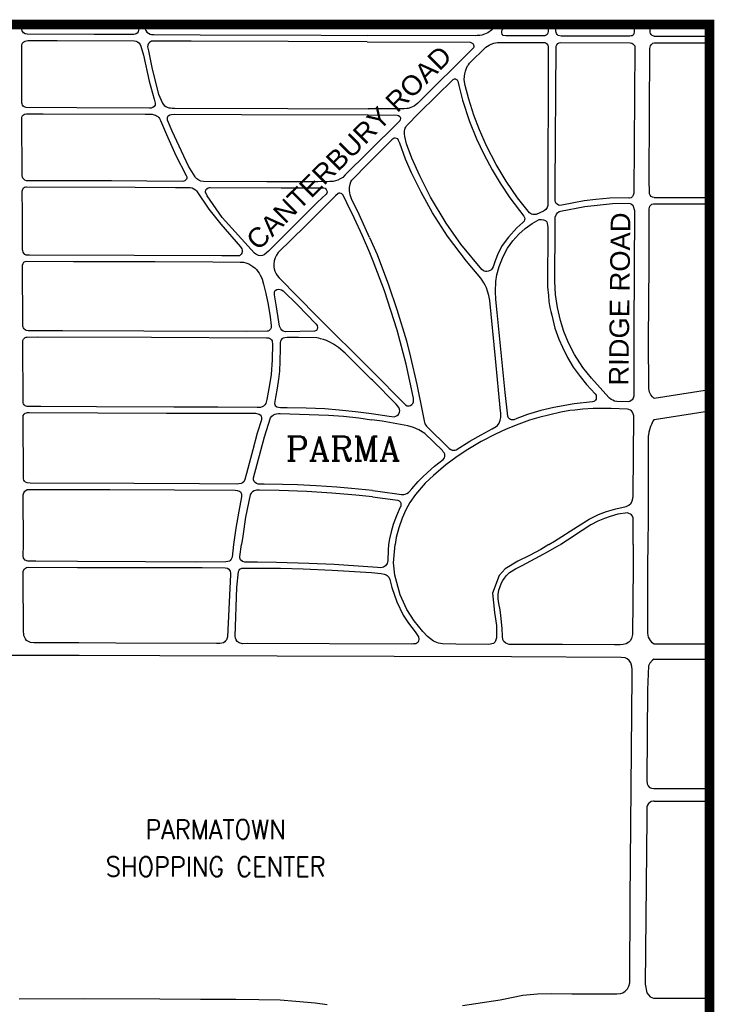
# Model space of a CAD drawing. Header units: feet. Extents: x 2021059 to 2089059, y 513864 to 581864.
# Tile 13 of 16: x 2038956 to 2041795, y 537282 to 541307. Entities that reach past the tile are written whole.
import ezdxf
from ezdxf.enums import TextEntityAlignment as Align

# ---------------------------------------------------------------- set-up
doc = ezdxf.new("R2010")
doc.units = ezdxf.units.FT
doc.header["$LTSCALE"] = 100
doc.header["$MEASUREMENT"] = 0
for name, color, linetype in [('CITY-NAME', 2, 'Continuous'), ('DIM', 3, 'Continuous'), ('ROAD', 4, 'Continuous'), ('ROAD-NAME', 4, 'Continuous'), ('ROADNAME', 5, 'Continuous')]:
    doc.layers.add(name, color=color, linetype=linetype)
doc.styles.add('COMPLEX', font='COMPLEX', dxfattribs={"height": 40})
doc.styles.add('Romans', font='romans.shx')
doc.styles.get("Standard").update_dxf_attribs({"font": 'arial.ttf'})

msp = doc.modelspace()

# ---------------------------------------------------------------- linework, layer by layer
at = {"layer": 'DIM', "const_width": 40}
msp.add_lwpolyline([(2041774.8, 541286.7), (2041774.8, 531113.9), (2029774.8, 531113.9), (2029774.8, 541286.7)], close=True, dxfattribs=at)
at = {"layer": 'ROAD'}
for p, q in [((2041549.7, 541239.2), (2041774.8, 541239.2)), ((2041549.7, 541211.8), (2041774.8, 541211.8)), ((2041549.7, 540579.2), (2041774.8, 540579.2)), ((2041549.7, 540554.3), (2041774.8, 540554.3)), ((2041548.4, 539758.8), (2041774.8, 539794.6)), ((2041549.7, 539672.8), (2041774.8, 539708.3)), ((2041549.7, 538755.5), (2041774.8, 538755.5)), ((2041549.7, 538691.9), (2041774.8, 538691.9)), ((2041549.7, 538163.5), (2041774.8, 538163.5)), ((2041549.7, 538111.5), (2041774.8, 538111.5)), ((2041549.7, 537306.8), (2041774.8, 537306.8))]:
    msp.add_line(p, q, dxfattribs=at)
at = {"layer": 'ROAD', "flags": 128}
for points in [[(2039443.1, 541286.7), (2039443.4, 541281.9), (2039443.5, 541269.2), (2039442, 541263.5), (2039439.8, 541257.5), (2039436.2, 541251.9), (2039432.2, 541248.5), (2039428, 541246.9), (2039422.3, 541246.2), (2039260.8, 541246.7), (2038987, 541247.7), (2038978, 541248.7), (2038972.3, 541252.8), (2038968.6, 541257.2), (2038966.2, 541261.4), (2038964.9, 541266.6), (2038964.6, 541270.8), (2038964.6, 541286.7)], [(2039466.1, 541286.7), (2039467, 541273.7), (2039471.3, 541262.8), (2039476.4, 541256.2), (2039482.2, 541252), (2039489.4, 541248.1), (2039495.2, 541246.6), (2039501.6, 541245.6), (2039504.1, 541245.6), (2039694.4, 541245.4), (2040188.1, 541243.8), (2040376.3, 541242.6)], [(2040907.4, 541286.7), (2040884, 541263.8), (2040869.5, 541252.9), (2040855.3, 541247.2), (2040845.3, 541243.8), (2040836.4, 541242.1), (2040825.9, 541241.4), (2040819.1, 541241.3), (2040376.3, 541242.6)], [(2041116.4, 541286.7), (2041116.3, 541259.7), (2041114.9, 541252.1), (2041111.2, 541246), (2041107.7, 541243.1), (2041104.6, 541241.4), (2041102, 541240.3), (2040942.6, 541240.3), (2040932.3, 541242.2), (2040927.9, 541247.1), (2040926.5, 541252.4), (2040926.7, 541258.2), (2040928.5, 541265.5), (2040950, 541286.7)], [(2041467, 541286.7), (2041466.7, 541257.4), (2041466.5, 541248.5), (2041463.9, 541243.8), (2041459.1, 541240.9), (2041455.4, 541240.2), (2041450.1, 541239.4), (2041169.2, 541239.4), (2041157, 541241.7), (2041152.6, 541245.6), (2041150.4, 541250), (2041149.1, 541254.4), (2041147.7, 541261.3), (2041147.7, 541286.7)], [(2041549.7, 541239.2), (2041547.4, 541239.4), (2041540.5, 541242.3), (2041536.9, 541245.9), (2041534.4, 541250.6), (2041532.7, 541256.2), (2041532.2, 541259.9), (2041532.2, 541286.7)], [(2040376.6, 541215.9), (2040053.6, 541217.1), (2039657, 541218.9), (2039501.9, 541218.8), (2039495.5, 541218.4), (2039490.7, 541216.1), (2039486.9, 541214), (2039482.7, 541209.1), (2039480, 541201.9), (2039478.9, 541195.1), (2039482.1, 541179.2), (2039498.3, 541105.1), (2039523.6, 541002.1), (2039539.2, 540965.1), (2039546.7, 540956.2), (2039553.3, 540951.4), (2039559.6, 540948.5), (2039565.2, 540946.8), (2039572.1, 540945.7), (2039578.9, 540945.3), (2039589, 540944.9), (2040052.4, 540944), (2040379.7, 540942.5)], [(2040376.6, 541215.9), (2040796.6, 541214.5), (2040802.8, 541212.7), (2040807.8, 541209.3), (2040811, 541204.5), (2040812.5, 541200.3), (2040812.5, 541195.2), (2040811.4, 541192.3), (2040583, 540964.8), (2040568.9, 540953.8), (2040554.7, 540947.1), (2040543.9, 540943.9), (2040539, 540943), (2040527.3, 540942), (2040379.7, 540942.5)], [(2041528.8, 540648.9), (2041531.3, 541189.3), (2041533.8, 541199.5), (2041538.2, 541205.9), (2041544.2, 541210.2), (2041549.7, 541211.8)], [(2040381.8, 540766), (2040287, 540672.1), (2040276.4, 540661.8), (2040266.3, 540655.8), (2040255.9, 540651.1), (2040246.5, 540647.9), (2040236.7, 540645.4), (2040223.5, 540644.7), (2040175.1, 540644.2), (2039966.1, 540644.5), (2039707.9, 540645.7), (2039696.4, 540646.2), (2039687.9, 540650.3), (2039680.5, 540656), (2039674.6, 540662), (2039672.9, 540664.8), (2039646.1, 540707.9), (2039579.4, 540851.3), (2039559.9, 540895.5), (2039559.8, 540906.7), (2039563.5, 540913.2), (2039569.5, 540917.3), (2039576.8, 540919.3), (2039589.3, 540920.7), (2039862.9, 540919.3), (2040380, 540917.5)], [(2040380, 540917.5), (2040498.6, 540916.7), (2040504.2, 540915), (2040509.3, 540911.1), (2040512.3, 540905.8), (2040512.9, 540902.1), (2040511.7, 540896.7), (2040509.2, 540893.1), (2040507.2, 540890.8), (2040381.8, 540766)], [(2040385.8, 540416), (2040416.5, 540346.9), (2040463.9, 540222.6), (2040498, 540122.4), (2040536.3, 539993.5), (2040553.9, 539927.5), (2040579.5, 539815.4), (2040600.7, 539707.8), (2040608.8, 539667.2), (2040612.1, 539654), (2040616, 539648.8), (2040618.9, 539645.4), (2040710.9, 539553.3), (2040718.5, 539549.1), (2040724, 539547.5), (2040730.8, 539546.8), (2040735.8, 539547.2), (2040739.5, 539548.9), (2040796, 539584.3), (2040841.6, 539609.9), (2040887.6, 539634.2), (2040903.8, 539643), (2040909, 539647.8), (2040915.7, 539657.9), (2040919.6, 539669.1), (2040921.9, 539680.5), (2040922.2, 539688.9), (2040922.3, 539698.9), (2040921.3, 539706.8), (2040900.9, 539922), (2040877.6, 540158.8), (2040873.6, 540178.6), (2040868.6, 540196.9), (2040863.5, 540210.8), (2040858.2, 540221.7), (2040852.4, 540231.2), (2040846.7, 540241.6), (2040841.4, 540250.7), (2040782.3, 540319.5), (2040704.6, 540422.4), (2040642.7, 540517.5), (2040597.1, 540601), (2040557.2, 540680.7), (2040533.4, 540737), (2040509.3, 540802.1), (2040504.5, 540813.3), (2040501, 540819.1), (2040496.7, 540821.2), (2040491, 540822.1), (2040486, 540822.1), (2040483.2, 540821.5), (2040477.1, 540816.2), (2040382.3, 540720.7)], [(2040385.8, 540416), (2040343.5, 540510.5), (2040312.4, 540574.8), (2040306.5, 540590.3), (2040304.9, 540599.4), (2040304.3, 540608.5), (2040304.5, 540621.2), (2040306.9, 540634.4), (2040310.1, 540643.3), (2040314.2, 540651), (2040382.3, 540720.7)], [(2041549.7, 540579.2), (2041542.2, 540580.5), (2041536.6, 540583.5), (2041532.4, 540589.4), (2041530.3, 540595), (2041529.7, 540601.1), (2041528.8, 540648.9)], [(2040386.5, 540353.2), (2040357, 540423.3), (2040323.2, 540497.1), (2040293.5, 540557.8), (2040277.7, 540589.7), (2040273.2, 540595.1), (2040270.4, 540596.4), (2040264.4, 540597.5), (2040260.5, 540597.6), (2040257.7, 540596.7), (2040246.7, 540586.3), (2040122.4, 540462.5), (2040013.2, 540354.4), (2040006.1, 540344.6), (2040000.3, 540333.4), (2039996.6, 540321.5), (2039994.5, 540307.9), (2039994.8, 540295.6), (2039996, 540288), (2039999.3, 540278.2), (2040003.8, 540268.1), (2040008.3, 540260.8), (2040016.5, 540251.3), (2040171.1, 540094.4), (2040392.1, 539873.8)], [(2041548.4, 539758.8), (2041547.5, 539759.5), (2041541.8, 539765), (2041535.6, 539773.4), (2041533.3, 539778.2), (2041530.6, 539784.4), (2041528.8, 539791.5), (2041527.1, 539801), (2041526.4, 539995.2), (2041528.6, 540308.4), (2041528.9, 540534.1), (2041531.8, 540544.3), (2041535, 540548.8), (2041540.2, 540552), (2041546.3, 540553.9), (2041549.7, 540554.3)], [(2040392.1, 539873.8), (2040533.3, 539731.9), (2040539.8, 539728.5), (2040547.2, 539728.8), (2040554, 539729.9), (2040559, 539733), (2040563.3, 539738.3), (2040566.1, 539743.9), (2040566, 539749.4), (2040566, 539759.5), (2040535.4, 539898.6), (2040498.6, 540037), (2040446.7, 540198.4), (2040401.3, 540319.8), (2040386.5, 540353.2)], [(2040392.5, 539837.6), (2040287, 539943.7), (2040259.2, 539966.8), (2040238.6, 539980.6), (2040223.8, 539988.8), (2040210.7, 539994.6), (2040197.7, 539999), (2040186.2, 540002.6), (2040178.8, 540004.6), (2040170, 540005.8), (2040095.1, 540008), (2040049.2, 540007.9), (2040040.3, 540006.4), (2040032.5, 540004.7), (2040026.9, 540001.4), (2040024.3, 539997.7), (2040022, 539992.5), (2040020.1, 539985.9), (2040020.6, 539962.9), (2040019.3, 539911.1), (2040017.5, 539870.5), (2040013.6, 539837.7), (2040008.5, 539800.1), (2040001.5, 539762), (2039998.6, 539745.3), (2039998.1, 539737), (2040000.2, 539730), (2040007.4, 539724.3), (2040014.4, 539722.6), (2040021.7, 539721.8), (2040049.3, 539721.2), (2040126.7, 539720.5), (2040202.7, 539716.8), (2040262.4, 539712.3), (2040328.8, 539705.4), (2040394.1, 539697.4)], [(2040394.1, 539697.4), (2040466.7, 539686.2), (2040485.9, 539683.7), (2040493.9, 539685.4), (2040499.4, 539688), (2040504.7, 539692.7), (2040508.7, 539701.7), (2040509.2, 539708.1), (2040508.1, 539714.3), (2040505.9, 539721.3), (2040494.9, 539734.4), (2040397.6, 539832.4), (2040392.5, 539837.6)], [(2040397.7, 539381.8), (2040312.1, 539390.1), (2040252, 539395.4), (2040167.4, 539400.6), (2040091.8, 539404.8), (2040030, 539406.7), (2039955.8, 539407.8), (2039931.2, 539408.3), (2039923.9, 539410.4), (2039918.1, 539414.8), (2039914.9, 539418.9), (2039912.4, 539425.3), (2039911.8, 539430.5), (2039912.3, 539434.2), (2039956.1, 539601.3), (2039981.3, 539678.4), (2039986.5, 539686.2), (2039993.4, 539690.7), (2040000.5, 539694.4), (2040006.2, 539696), (2040013.7, 539696.6), (2040021, 539696.8), (2040218.2, 539690.1), (2040279.9, 539685.9), (2040342.3, 539679.5), (2040394.4, 539671.1)], [(2041118.9, 539161.9), (2041141.8, 539174.4), (2041235.8, 539235.4), (2041283.4, 539264.8), (2041321.7, 539284.2), (2041354.6, 539296.6), (2041392.7, 539307.6), (2041434.5, 539316.1), (2041444.9, 539321.9), (2041455.4, 539330.5), (2041459.5, 539339.7), (2041462, 539349.9), (2041463.2, 539358.7), (2041463, 539364), (2041465.5, 539687.6), (2041463.9, 539696), (2041460.5, 539702.8), (2041456.6, 539707.9), (2041452.2, 539710.8), (2041446.2, 539713.6), (2041440.6, 539714.9), (2041373.1, 539717.7), (2041299.3, 539716.9), (2041257.8, 539714.4), (2041225.1, 539711.1), (2041203.8, 539708.4), (2041167.4, 539701.9), (2041122.3, 539692), (2041078, 539680.2), (2041039.6, 539669.4), (2040996.7, 539653.5), (2040944.1, 539632.3), (2040901.2, 539612.7), (2040842.4, 539581.7), (2040780.9, 539546.2), (2040738.3, 539517.2), (2040697.7, 539486.3), (2040647.1, 539443.5), (2040613.1, 539412.3), (2040573.7, 539366.3), (2040550.9, 539333.3), (2040533.7, 539303), (2040518.7, 539268.8), (2040505.1, 539229.7), (2040494.5, 539189.8), (2040490.3, 539161.9)], [(2040397.7, 539381.8), (2040420, 539379.3), (2040516.4, 539365.8), (2040526.2, 539366), (2040532.1, 539366.9), (2040538.4, 539369.5), (2040544.7, 539373.5), (2040548.3, 539377.1), (2040559, 539389.5), (2040584.2, 539418.4), (2040601.8, 539436.2), (2040622.4, 539455.2), (2040651.9, 539481), (2040686.8, 539509.2), (2040692.4, 539516.1), (2040693.5, 539520.8), (2040693.9, 539525.9), (2040693, 539530.2), (2040690.4, 539535.8), (2040687, 539540.7), (2040683.8, 539545), (2040612, 539614.5), (2040587.4, 539630.4), (2040566.1, 539639.6), (2040542, 539646.8), (2040437.6, 539665.6), (2040394.4, 539671.1)], [(2041549.7, 539672.8), (2041544.2, 539664.8), (2041537.5, 539651.3), (2041534.6, 539643.3), (2041529.9, 539629.6), (2041527.7, 539620.9), (2041525.4, 539607.7), (2041525, 539603.9), (2041525, 539597.8), (2041525, 539455.3), (2041524.2, 539267), (2041523.6, 539161.9)], [(2038971.5, 539161.9), (2038970.9, 539364.5), (2038973.2, 539373), (2038977.1, 539378.9), (2038981, 539382.5), (2038986.4, 539385.9), (2038990.3, 539386.7), (2038994, 539386.7), (2039324.3, 539385.6), (2039589.4, 539385.4), (2039836.9, 539383.9), (2039845.6, 539382.6), (2039854.7, 539379.8), (2039859, 539376), (2039861.9, 539371.4), (2039862.8, 539366.8), (2039863.3, 539360.3), (2039863, 539356.6), (2039851.5, 539297.2), (2039839.5, 539228.2), (2039829.5, 539161.9)], [(2040398, 539355.5), (2040329.5, 539362.9), (2040232, 539371.4), (2040130, 539378.1), (2040016.4, 539382.4), (2039935.9, 539383.4), (2039923.5, 539382.9), (2039913.9, 539380.3), (2039907.1, 539376.1), (2039902.1, 539371.7), (2039899.3, 539367.5), (2039897.7, 539363.9), (2039879.2, 539273.2), (2039867.5, 539195.9), (2039863.1, 539161.9)], [(2040398, 539355.5), (2040501.1, 539342), (2040507.2, 539339.5), (2040512.6, 539333.9), (2040514.5, 539328.9), (2040514.4, 539321), (2040513.3, 539317.2), (2040511.6, 539313.6), (2040495.7, 539278.4), (2040482.2, 539242.4), (2040473.7, 539212.6), (2040467.6, 539184.9), (2040464, 539161.9)], [(2041462.7, 539161.9), (2041462.9, 539270.9), (2041460.9, 539276.8), (2041456.8, 539282.3), (2041452.4, 539284.7), (2041446.2, 539288.3), (2041442.9, 539289.7), (2041439.6, 539290.3), (2041401, 539284.6), (2041368.6, 539276.3), (2041345.6, 539267.8), (2041319.3, 539256.2), (2041289.8, 539241), (2041254.3, 539218.2), (2041194.6, 539178.7), (2041167.4, 539161.9)], [(2039829.5, 539161.9), (2039824.1, 539109.8), (2039821.1, 539100.7), (2039817, 539095.7), (2039813.7, 539093.1), (2039806.8, 539091.7), (2039799.2, 539089.9), (2039673.4, 539089.6), (2039470.4, 539090.2), (2039192.6, 539091.2), (2039022.1, 539092.8), (2039002.2, 539092.7), (2038989.8, 539092.6), (2038979, 539097.2), (2038971.2, 539105.5), (2038970.4, 539114.7), (2038971.5, 539161.9)], [(2040464, 539161.9), (2040462.1, 539138.3), (2040461.2, 539096.2), (2040457.8, 539083), (2040451.2, 539073.7), (2040443.2, 539068.1), (2040432.6, 539066.2), (2040418.3, 539067.1), (2040241.7, 539079.1), (2040137.7, 539083.8), (2040005.9, 539087.5), (2039927.7, 539088.4), (2039876.7, 539089), (2039867.2, 539091.8), (2039858.7, 539098.4), (2039855.4, 539107), (2039855.3, 539111.9), (2039863.1, 539161.9)], [(2041118.9, 539161.9), (2041085.7, 539141.4), (2041039.5, 539116.5), (2040991.6, 539092.7), (2040940.1, 539061.2), (2040916.1, 539034.8), (2040888, 538961.9), (2040896.6, 538882.8), (2040904.3, 538830.4), (2040905.2, 538779.1), (2040899.8, 538763.8), (2040892.5, 538756.8), (2040873, 538752.9), (2040739.1, 538753.9), (2040684.3, 538755.2), (2040667.8, 538758.3), (2040646.8, 538766.6), (2040623, 538785.6), (2040604.1, 538805.3), (2040568.5, 538848.6), (2040538.7, 538896.1), (2040511.2, 538955.4), (2040489.9, 539035.7), (2040484.5, 539086.4), (2040490.3, 539161.9)], [(2041462.7, 539161.9), (2041462.6, 539070.2), (2041460.3, 538793.5), (2041456, 538776.4), (2041451.2, 538767.3), (2041445.3, 538762), (2041434.1, 538755.6), (2041422.5, 538752.9), (2041410.4, 538750.8), (2041387.3, 538750.8), (2041174.3, 538752.1), (2040971.1, 538752.8), (2040956, 538752.4), (2040943.2, 538757.4), (2040934.7, 538764.7), (2040931.2, 538773), (2040929.4, 538785.7), (2040928.3, 538818.5), (2040922.8, 538870.7), (2040919.4, 538894.2), (2040913.7, 538920), (2040911.8, 538939.7), (2040911.3, 538956.9), (2040914.5, 538975.1), (2040925.7, 539005.1), (2040930.7, 539014.4), (2040937.1, 539023.5), (2040945.9, 539034.4), (2040957.3, 539046.4), (2040981.8, 539061.8), (2041010, 539075.8), (2041115.6, 539132.5), (2041160.4, 539158.7), (2041167.4, 539161.9)], [(2041523.6, 539161.9), (2041522.3, 539077.9), (2041521.9, 538799), (2041524.9, 538782.6), (2041532.2, 538768.3), (2041538.6, 538761.4), (2041549.6, 538755.6), (2041549.7, 538755.5)], [(2040393.5, 539046.3), (2040433.9, 539042.3), (2040446.2, 539040.4), (2040453.6, 539037.5), (2040458.5, 539034.5), (2040464.7, 539028.3), (2040468.7, 539018.7), (2040477.1, 538985.3), (2040497.2, 538927.3), (2040523.2, 538872.6), (2040545.1, 538839.7), (2040572.9, 538803.6), (2040585.8, 538784.1), (2040587.1, 538774.3), (2040585.6, 538765.9), (2040583.2, 538760.4), (2040575.2, 538755.5), (2040566.2, 538754.6), (2040555.9, 538754.4), (2039887.9, 538756.2), (2039867.2, 538755.8), (2039853.3, 538759.4), (2039845.2, 538765), (2039840.3, 538771.2), (2039837.7, 538778.3), (2039836.6, 538786), (2039843.6, 538984.9), (2039850.3, 539051.1), (2039853.7, 539056.5), (2039856.5, 539060.1), (2039859.2, 539062.3), (2039863.6, 539063.9), (2039870.5, 539064.4), (2039879.2, 539064.7), (2040021.9, 539064.1), (2040114.9, 539061.3), (2040233.1, 539056.5), (2040393.5, 539046.3)], [(2040766, 537276.9), (2040920, 537300.1), (2041012.7, 537318.9), (2041072.3, 537323.9), (2041127.5, 537325.2), (2041212.3, 537324.4), (2041396.7, 537324.6), (2041411.2, 537325.6), (2041420.7, 537328.2), (2041430.8, 537334.8), (2041440.1, 537344.7), (2041445, 537356.4), (2041449.1, 537369.3), (2041451.6, 537708.2), (2041459.6, 538625.4), (2041459.5, 538650.4), (2041458.4, 538662.8), (2041453.4, 538677.4), (2041446.5, 538687.1), (2041438.7, 538693.6), (2041430.6, 538697.6), (2041414.1, 538699.5), (2040966, 538702.1), (2039528.8, 538706), (2039198.8, 538707.1), (2038875.1, 538708.1)], [(2041549.7, 538691.9), (2041542.5, 538688.4), (2041531.4, 538676.8), (2041526.1, 538665), (2041521.4, 538566.5), (2041518.5, 538197.3), (2041520.5, 538183.2), (2041525.1, 538174.7), (2041530.5, 538167.7), (2041537.8, 538165.1), (2041547.2, 538163.6), (2041549.7, 538163.5)], [(2041549.7, 538111.5), (2041546.8, 538111.5), (2041537, 538110), (2041529.9, 538105.2), (2041526.5, 538101.8), (2041522.2, 538096.2), (2041518.8, 538089.2), (2041518.5, 538043.9), (2041512.3, 537363.3), (2041519.3, 537328.3), (2041532.8, 537312.8), (2041546.6, 537307.1), (2041549.7, 537306.8)], [(2038954.3, 537304.3), (2039221.3, 537304.9), (2039528.9, 537303.8), (2039694.7, 537302.5), (2039839.4, 537302), (2039933.6, 537301.4), (2040021.3, 537299.9), (2040084.4, 537294.3), (2040163.3, 537287), (2040213, 537281.4)]]:
    msp.add_lwpolyline(points, dxfattribs=at)
for points in [[(2039109.1, 541221), (2039424.5, 541219.9), (2039431.8, 541218.8), (2039438.1, 541216.2), (2039443.3, 541212.4), (2039448, 541205.7), (2039451.6, 541198), (2039462.8, 541162.1), (2039485.9, 541054.7), (2039505.8, 540981.8), (2039509.6, 540965.5), (2039509.5, 540957.3), (2039506, 540951.6), (2039500.9, 540948.3), (2039496.6, 540946.3), (2039492.9, 540945.4), (2039486.5, 540945.3), (2039189.6, 540946.7), (2038982.1, 540948.1), (2038974.7, 540949.9), (2038970.6, 540953.5), (2038968.1, 540957.9), (2038966.3, 540962.6), (2038965.2, 540966.5), (2038964.9, 540970.1), (2038965, 541188.2), (2038965.3, 541204.9), (2038969.2, 541212.9), (2038973.3, 541216.4), (2038978.8, 541218.5), (2038983.9, 541220.3), (2038990, 541221)], [(2041115.7, 541172.7), (2041114.5, 540556.2), (2041114, 540546.6), (2041112.2, 540539.6), (2041109.6, 540535.1), (2041106.1, 540530.9), (2041101.5, 540526.3), (2041096.7, 540523.8), (2041066.9, 540510.9), (2041058.8, 540509.9), (2041053.9, 540510), (2041048, 540511.2), (2041043.5, 540513.9), (2041039.4, 540517.3), (2040990.1, 540578.7), (2040943.6, 540647.1), (2040903.5, 540715), (2040864, 540791), (2040835.2, 540856.3), (2040812.7, 540916.3), (2040791.6, 540982.1), (2040776.8, 541037.8), (2040773, 541061.1), (2040773.9, 541075.4), (2040774.7, 541086), (2040777.4, 541096.1), (2040782.1, 541108.8), (2040786.6, 541117.5), (2040789.7, 541122.7), (2040793.8, 541128.4), (2040861, 541194.7), (2040874.8, 541203), (2040882.7, 541206.9), (2040893.2, 541211), (2040900.9, 541212.7), (2040908.5, 541213.9), (2040914.4, 541213.9), (2041095, 541213.7), (2041102, 541213.1), (2041108, 541210.5), (2041112.5, 541206.3), (2041115.2, 541201.3), (2041115.8, 541198.7)], [(2041144.1, 540623.4), (2041148.8, 541198.2), (2041150.9, 541203.8), (2041155.1, 541208.7), (2041160.5, 541211.6), (2041167.2, 541213.7), (2041451.4, 541212.3), (2041457.9, 541211.3), (2041462.5, 541208.4), (2041467.5, 541203.1), (2041469.4, 541199.5), (2041470.6, 541193.9), (2041465.4, 540597.6), (2041463.8, 540589.5), (2041461, 540583.5), (2041455.6, 540578.7), (2041449.7, 540577.7), (2041445.4, 540577.8), (2041368, 540577.3), (2041310.7, 540572.3), (2041263.5, 540565.8), (2041220.2, 540557.8), (2041171.8, 540548.1), (2041163.1, 540547), (2041158.7, 540547.9), (2041152.4, 540552), (2041149.2, 540555.8), (2041146.2, 540560.7), (2041144.2, 540567.5)], [(2040751.5, 541037.6), (2040766.4, 540977.3), (2040795, 540890.2), (2040823.4, 540819), (2040852.7, 540756.5), (2040887, 540693.3), (2040919.7, 540638.1), (2040959, 540578.9), (2041016.8, 540503.6), (2041019.3, 540497.9), (2041019.9, 540493.1), (2041019.3, 540488.1), (2041017.9, 540483.6), (2041015.4, 540480.1), (2041012.9, 540477.4), (2040988, 540455.8), (2040953.4, 540418.1), (2040928.5, 540383.5), (2040911.2, 540351.7), (2040898.7, 540320.9), (2040890.7, 540297), (2040887.1, 540289.4), (2040884.2, 540284.8), (2040881.1, 540282.1), (2040872.1, 540278.1), (2040865.9, 540277.5), (2040860.4, 540277.4), (2040854.1, 540278.6), (2040849.9, 540280.9), (2040844.7, 540285.1), (2040759.6, 540388.6), (2040698.7, 540474.9), (2040635.1, 540581.2), (2040591.1, 540669), (2040558.5, 540740.6), (2040536.7, 540799.1), (2040529.5, 540828.6), (2040528.4, 540840.6), (2040529.3, 540850.6), (2040532.1, 540862.9), (2040533.9, 540867.9), (2040536.8, 540872.5), (2040588.4, 540925.3), (2040727.2, 541062.3), (2040732.7, 541064.7), (2040736.8, 541064.4), (2040740.1, 541062.7), (2040743.5, 541060.2), (2040747, 541056)], [(2039052.9, 540922), (2039469.7, 540920.3), (2039497, 540920.2), (2039505.7, 540918.3), (2039511, 540916.6), (2039515.6, 540913.9), (2039520.9, 540910.8), (2039524.3, 540907.2), (2039528.1, 540902.3), (2039531.7, 540895.1), (2039555.8, 540837), (2039594.3, 540751.9), (2039636.7, 540669.9), (2039638.8, 540664.7), (2039639.3, 540659.4), (2039638.1, 540654.9), (2039634.8, 540651.5), (2039630.8, 540648.5), (2039626.7, 540646.3), (2039620.7, 540645.3), (2039331.1, 540647.3), (2039004.9, 540648.2), (2038984.1, 540647.9), (2038976.9, 540651), (2038972.6, 540655.1), (2038969.8, 540658.8), (2038967.9, 540662.9), (2038966.7, 540669.1), (2038965.7, 540906.9), (2038967, 540912.7), (2038971.9, 540918.3), (2038976.5, 540920.6), (2038983.6, 540921.9)], [(2039782.7, 540341.1), (2039424.7, 540342.4), (2038996.1, 540343.4), (2038983, 540344.2), (2038977.5, 540347.4), (2038973.5, 540351.8), (2038970, 540357), (2038968.6, 540361.7), (2038968.4, 540366.3), (2038967.4, 540515.5), (2038966.6, 540605.8), (2038968.6, 540613.7), (2038971.9, 540618.8), (2038976.4, 540622.1), (2038981.1, 540623.5), (2038983.8, 540623.6), (2039427.7, 540621.8), (2039593.6, 540620.8), (2039653.6, 540620.6), (2039660.6, 540618.8), (2039668.6, 540614.9), (2039674.3, 540611.2), (2039678.7, 540607.3), (2039729, 540531.7), (2039778.6, 540470.7), (2039858.8, 540378), (2039863.7, 540369.8), (2039865.8, 540363.9), (2039865.8, 540358.5), (2039864.2, 540352.9), (2039861.3, 540347.8), (2039857.9, 540344.7), (2039854, 540341.6), (2039846.2, 540340.8)], [(2040173.8, 540560.1), (2039973.6, 540360.4), (2039956, 540345.8), (2039948.4, 540342.5), (2039940.2, 540342), (2039932.1, 540343.2), (2039927, 540345.2), (2039921.8, 540348.2), (2039915.3, 540352.8), (2039784.1, 540498), (2039721.9, 540586.6), (2039715.3, 540602.2), (2039717.4, 540610.7), (2039721.6, 540615.7), (2039726.9, 540619), (2039732.1, 540620.5), (2039734.9, 540620.7), (2040024.9, 540619.7), (2040192.4, 540619.3), (2040199, 540619), (2040204.5, 540617.3), (2040209.3, 540612.6), (2040211.3, 540607.5), (2040212.2, 540602.1), (2040211.4, 540597.8), (2040208.3, 540593.6)], [(2041468.1, 540527.1), (2041466.4, 540037.2), (2041465.6, 539768.7), (2041463.8, 539760), (2041459.3, 539752.7), (2041455.7, 539749.4), (2041449.3, 539745.9), (2041444.6, 539744.8), (2041397.1, 539745.7), (2041386.8, 539747.5), (2041379.8, 539751), (2041373.8, 539754.4), (2041367, 539759.2), (2041364.1, 539762.2), (2041292.5, 539841.5), (2041257.2, 539884.4), (2041223.1, 539937.9), (2041199.4, 539985.4), (2041179.6, 540032.2), (2041165.7, 540076.6), (2041153.4, 540130.3), (2041145.5, 540183.2), (2041142.8, 540235.9), (2041144.8, 540464.2), (2041145, 540499.8), (2041149.3, 540511.6), (2041154.2, 540517.8), (2041160.5, 540522.4), (2041166.8, 540524.6), (2041266, 540542.9), (2041379.4, 540554.6), (2041443.6, 540556.1), (2041450.3, 540555.4), (2041457.1, 540552.6), (2041461.9, 540548.7)], [(2041114, 540456.5), (2041113.8, 540214.4), (2041116.6, 540178.5), (2041119, 540154.5), (2041123, 540129.7), (2041126.8, 540113.7), (2041130.3, 540099.1), (2041143.6, 540045.1), (2041159.1, 540000.3), (2041174, 539967.3), (2041194.4, 539926.1), (2041218.5, 539886.1), (2041246, 539848.6), (2041272.6, 539814.7), (2041307.8, 539776.6), (2041311.6, 539771.2), (2041312.5, 539763.4), (2041311.7, 539755.6), (2041309.2, 539751), (2041305.9, 539747.2), (2041301.9, 539745.2), (2041296.7, 539744.2), (2041222.1, 539735.9), (2041138.9, 539722), (2041086.4, 539708.4), (2041031.9, 539692.8), (2040987.6, 539676.6), (2040975.3, 539671.4), (2040965.5, 539670.6), (2040962.6, 539671.6), (2040957.9, 539675.6), (2040954.4, 539679.2), (2040950.6, 539685.4), (2040939.8, 539782.1), (2040916.9, 540014.5), (2040907.3, 540109.8), (2040902.3, 540163.2), (2040900.1, 540195.3), (2040902.4, 540236.6), (2040906.8, 540263.3), (2040915.5, 540297.8), (2040931.6, 540338.7), (2040949.5, 540372.1), (2040971, 540402.1), (2040995.6, 540429.7), (2041021.5, 540452.5), (2041050, 540473.8), (2041079.1, 540489.4), (2041088.9, 540489.9), (2041097, 540489), (2041101.3, 540487.2), (2041106, 540484), (2041110.1, 540480), (2041112.1, 540475.4)], [(2039881.6, 540031.8), (2039464.1, 540033.4), (2039131, 540035.1), (2038990.4, 540035.4), (2038982.5, 540036.4), (2038978.5, 540038.8), (2038974.3, 540042.8), (2038971.7, 540046.7), (2038970.1, 540050.2), (2038969.3, 540053.5), (2038968.9, 540058.7), (2038968.1, 540302.5), (2038970.3, 540310.6), (2038973.9, 540315.2), (2038978.3, 540318.3), (2038984.7, 540318.9), (2039176, 540318.3), (2039507.9, 540317.7), (2039745, 540316.2), (2039857.9, 540315.9), (2039870.4, 540314.9), (2039880.9, 540312.3), (2039892.7, 540308), (2039900.4, 540303.7), (2039908.8, 540297.8), (2039918.8, 540290.4), (2039923.7, 540284.9), (2039929.1, 540277.9), (2039934.4, 540270.5), (2039938.5, 540262.5), (2039944.1, 540252.3), (2039947.2, 540245.8), (2039952.8, 540225.6), (2039962.6, 540187.4), (2039972.3, 540142.1), (2039980.2, 540091.3), (2039984.6, 540056.8), (2039983.7, 540046.5), (2039981.3, 540041.2), (2039977.8, 540037), (2039974.1, 540034.9), (2039971.1, 540033.7), (2039968.2, 540033.1)], [(2040014.8, 540071.5), (2040006.1, 540132.8), (2039997.8, 540182.1), (2039997.3, 540194.1), (2040000.6, 540199.8), (2040006.8, 540203.9), (2040013.4, 540205.2), (2040020.7, 540204.2), (2040026.2, 540201.9), (2040033.1, 540197.6), (2040090.9, 540140.8), (2040166.6, 540063.9), (2040171.6, 540056.9), (2040172.9, 540047.8), (2040172.2, 540041.6), (2040169.4, 540036.6), (2040164.6, 540034.1), (2040160.4, 540033.6), (2040043.1, 540030.9), (2040033.6, 540033.6), (2040028.1, 540037.9), (2040024.1, 540042.8), (2040021.1, 540047.7), (2040018.5, 540053.4)], [(2039031.1, 540010.1), (2039495.3, 540008.6), (2039964.3, 540006.5), (2039972.5, 540005.8), (2039977.4, 540004.5), (2039981.6, 540002.5), (2039985.9, 539998), (2039987.6, 539993.8), (2039988.4, 539987.9), (2039989, 539983.2), (2039988.3, 539916.5), (2039983.3, 539856), (2039977.2, 539813.9), (2039966.6, 539753.5), (2039962, 539738), (2039958.2, 539732.4), (2039952.5, 539726.8), (2039946.9, 539723.8), (2039940.3, 539722), (2039932.1, 539721.8), (2039926.5, 539721.9), (2039765.9, 539722.1), (2039586.4, 539722.7), (2039270.4, 539724.7), (2039042.1, 539725.4), (2038987.3, 539725.5), (2038978.6, 539728.5), (2038974.5, 539732.3), (2038971.5, 539735.9), (2038971, 539739.4), (2038970.2, 539742.3), (2038969, 539989.8), (2038969.7, 539995), (2038972.5, 540000.5), (2038975.8, 540004.1), (2038979.2, 540006.9), (2038982.9, 540008.6), (2038986.8, 540009.1)], [(2039423.3, 539410), (2038999.7, 539412.5), (2038987.1, 539412.8), (2038980.6, 539416), (2038975.4, 539419.7), (2038973.3, 539424), (2038972, 539429.1), (2038971.3, 539434.7), (2038969.9, 539681.7), (2038970.9, 539688.4), (2038974.3, 539694.3), (2038979.1, 539698), (2038984.4, 539699.9), (2038987.9, 539700.5), (2038995.2, 539700.7), (2039556, 539698.7), (2039920.5, 539697.7), (2039930.1, 539696.1), (2039935.2, 539694.6), (2039939.1, 539691.8), (2039942.7, 539685.9), (2039944.4, 539681.1), (2039944.7, 539675.6), (2039944.4, 539670.4), (2039927.4, 539615.9), (2039908.4, 539548.7), (2039893.5, 539492.7), (2039883.6, 539452.1), (2039877, 539426.9), (2039872.1, 539417.9), (2039867.2, 539413.9), (2039860.9, 539410.5), (2039852.2, 539408.6), (2039842, 539408.4), (2039691.3, 539409.1)], [(2039193, 539067.4), (2039374, 539066.6), (2039702.5, 539066.7), (2039795.5, 539065.4), (2039805.6, 539064.1), (2039811.4, 539059.8), (2039813.6, 539056.8), (2039816.7, 539052.1), (2039817.5, 539044.6), (2039817.5, 539038.9), (2039805, 538783.9), (2039801.6, 538771.8), (2039797.9, 538767.2), (2039794.1, 538763.1), (2039789.3, 538759.8), (2039782.7, 538757.4), (2039774, 538756.6), (2039760.4, 538756.5), (2039349.7, 538758.3), (2039198, 538758.8), (2039031.9, 538759.5), (2039014.4, 538759.9), (2039000.8, 538761.2), (2038992, 538764.8), (2038984.5, 538769), (2038979.7, 538775.4), (2038973.1, 538789.8), (2038971.6, 538811.1), (2038970.3, 539030.5), (2038970.8, 539052.3), (2038975.8, 539061.8), (2038983.5, 539067.3), (2038991.8, 539068.7)]]:
    msp.add_lwpolyline(points, close=True, dxfattribs=at)

# ---------------------------------------------------------------- texts
at = {"layer": 'CITY-NAME', "style": 'COMPLEX'}
msp.add_text('PARMA', height=100, dxfattribs=at).set_placement((2040277.6, 539553.2), align=Align.MIDDLE)
at = {"layer": 'ROAD-NAME', "style": 'Romans', "width": 0.9}
for s, p in [('PARMATOWN', (2039756.7, 537956.3)), ('SHOPPING CENTER', (2039756.7, 537804.1))]:
    msp.add_text(s, height=80, dxfattribs=at).set_placement(p, align=Align.CENTER)
at = {"layer": 'ROADNAME'}
for s, rotation, p in [('CANTERBURY ROAD', 44.7606, (2039930.7, 540359.2)), ('RIDGE ROAD', 89.3349, (2041443.8, 539810.4))]:
    msp.add_text(s, height=80, rotation=rotation, dxfattribs=at).set_placement(p)

doc.saveas('drawing.dxf')
